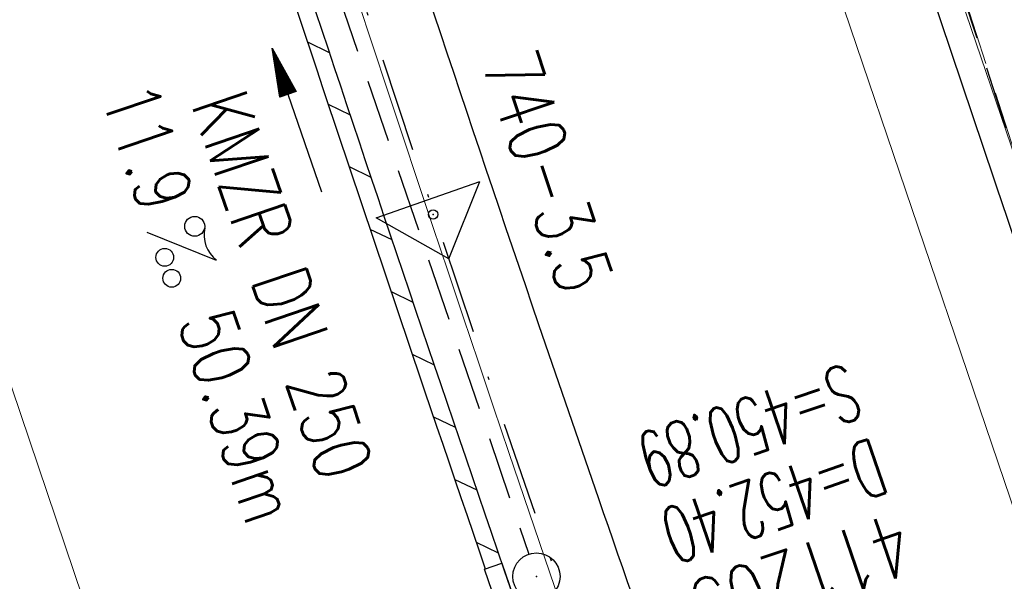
# Model space of a CAD drawing. Extents: x 446577 to 447240, y 443630 to 444842.
# Tile 34 of 71: x 446919 to 446950, y 444005 to 444023. Entities that reach past the tile are written whole.
import ezdxf
from ezdxf.enums import TextEntityAlignment as Align

# ---------------------------------------------------------------- set-up
doc = ezdxf.new("R2010")
doc.units = 0
doc.header["$LTSCALE"] = 2
doc.header["$MEASUREMENT"] = 0
for name, pattern in [('AUSGEZOGEN', [0]), ('GESTRICH-X2', [1.5, 1, -0.5]), ('STRICHPT-X3', [3, 1.5, -0.75, 0, -0.75])]:
    doc.linetypes.add(name, pattern=pattern)
doc.layers.get('0').update_dxf_attribs({"linetype": 'AUSGEZOGEN'})
for name, color, linetype in [('200_ACHSEN', 7, 'CONTINUOUS'), ('ACHSE', 250, 'STRICHPT-X3'), ('FBR', 8, 'CONTINUOUS'), ('Hintergrund', 7, 'CONTINUOUS'), ('Hintergrundplan', 7, 'CONTINUOUS'), ('KANAL', 7, 'GESTRICH-X2'), ('Netzknoten_PKT', 7, 'CONTINUOUS'), ('Netzknoten_PKT-NR', 7, 'CONTINUOUS'), ('Netzknoten_SIGNATUR', 7, 'CONTINUOUS'), ('PFEIL', 7, 'CONTINUOUS'), ('SCHACHTNR', 6, 'CONTINUOUS'), ('SCHLITZRINNE', 8, 'AUSGEZOGEN'), ('SCHSYMBOL', 7, 'AUSGEZOGEN'), ('STRASSE', 8, 'CONTINUOUS'), ('TEXTO', 4, 'CONTINUOUS'), ('TEXTU', 4, 'CONTINUOUS')]:
    doc.layers.add(name, color=color, linetype=linetype)
doc.styles.add('ROMANS', font='romans.shx', dxfattribs={"width": 0.8})

# ---------------------------------------------------------------- blocks, each defined once
blk = doc.blocks.new('PROM')
blk.add_line((1.566, 1.817), (0.019, 0.015))
for centre, radius in [((0.317, 1.51), 0.317), ((0.943, 0.291), 0.283), ((1.645, 0.287), 0.283)]:
    blk.add_circle(centre, radius)
blk.add_arc((0.992, 2.682), 1.033, 239.1414, 303.3549)
blk = doc.blocks.new('PFEIL2')
at = {"color": 0}
for p, q in [((0.88, 0.002), (-2.401, -0.012)), ((0.881, -0.271), (0.879, 0.276)), ((0.879, 0.276), (2.429, 0.009)), ((0.911, 0.27), (0.879, 0.265)), ((0.965, 0.261), (0.879, 0.246)), ((1.019, 0.252), (0.879, 0.228)), ((1.073, 0.242), (0.879, 0.209)), ((1.127, 0.233), (0.879, 0.191)), ((1.181, 0.224), (0.879, 0.172)), ((1.235, 0.214), (0.879, 0.154)), ((1.289, 0.205), (0.879, 0.135)), ((1.343, 0.196), (0.879, 0.117)), ((1.397, 0.187), (0.879, 0.098)), ((1.451, 0.177), (0.879, 0.08)), ((1.505, 0.168), (0.879, 0.061)), ((1.559, 0.159), (0.88, 0.043)), ((1.613, 0.149), (0.88, 0.024)), ((1.668, 0.14), (0.88, 0.006)), ((1.722, 0.131), (0.88, -0.013)), ((1.776, 0.121), (0.88, -0.031)), ((1.83, 0.112), (0.88, -0.05)), ((1.884, 0.103), (0.88, -0.068)), ((1.938, 0.094), (0.88, -0.087)), ((1.992, 0.084), (0.88, -0.105)), ((2.046, 0.075), (0.88, -0.124)), ((2.1, 0.066), (0.88, -0.142)), ((2.154, 0.056), (0.88, -0.161)), ((2.208, 0.047), (0.88, -0.179)), ((2.262, 0.038), (0.881, -0.198)), ((2.316, 0.029), (0.881, -0.216)), ((2.37, 0.019), (0.881, -0.235)), ((2.424, 0.01), (0.881, -0.253)), ((2.429, 0.009), (0.881, -0.271))]:
    blk.add_line(p, q, dxfattribs=at)
blk = doc.blocks.new('GST')
at = {"color": 0}
blk.add_circle((0, 0), 0.75, dxfattribs=at)
blk.add_point((0, 0), dxfattribs=at)
blk = doc.blocks.new('PKT')
at = {"color": 0}
blk.add_circle((0, 0), 0.15, dxfattribs=at)
blk.add_point((0, 0), dxfattribs=at)
blk = doc.blocks.new('Station_Netzknoten')
at = {"layer": 'Netzknoten_SIGNATUR'}
for p, q in [((-1.75, 0.5), (1.75, 0.5)), ((0, -1.5), (-1.75, 0.5)), ((0, -1.5), (1.75, 0.5))]:
    blk.add_line(p, q, dxfattribs=at)
blk.add_point((0, 0), dxfattribs=at)

msp = doc.modelspace()

# ---------------------------------------------------------------- linework, layer by layer
at = {"layer": '200_ACHSEN', "color": 8, "lineweight": 9, "true_color": 0x7f7f7f}
msp.add_lwpolyline([(446877.093, 444209.207, -0.004255), (446885.419, 444176.323, 0.024318), (446940.471, 443990.561), (446963.136, 443925.819), (447048.746, 443681.27)], format="xyb", dxfattribs=at)
msp.add_lwpolyline([(446877.093, 444209.207, -0.004255), (446885.419, 444176.323, 0.024318), (446940.471, 443990.561), (446963.136, 443925.819), (447048.746, 443681.27)], format="xyb", dxfattribs=at)
at = {"layer": 'ACHSE', "flags": 128}
msp.add_lwpolyline([(446785.2, 444812.39), (446790.978, 444771.625), (446798.52, 444718.411), (446808.52, 444647.862), (446822.553, 444548.851), (446833.078, 444474.594), (446836.586, 444449.841), (446840.095, 444425.088), (446843.603, 444400.336), (446847.111, 444375.583), (446847.688, 444371.511), (446850.727, 444350.846), (446854.65, 444326.156), (446858.882, 444301.517), (446863.422, 444276.933), (446868.271, 444252.408), (446873.427, 444227.946), (446878.889, 444203.55), (446884.657, 444179.224), (446890.729, 444154.973), (446897.105, 444130.8), (446903.784, 444106.709), (446910.765, 444082.704), (446918.046, 444058.788), (446925.627, 444034.965), (446933.506, 444011.239), (446939.848, 443992.83), (446941.674, 443987.611), (446949.933, 443964.015), (446958.191, 443940.418), (446966.45, 443916.822), (446974.708, 443893.225), (446979.199, 443880.392), (446999.483, 443822.435), (447024.259, 443751.646), (447041.503, 443702.373)], dxfattribs=at)
at = {"layer": 'FBR'}
for points in [[(446906.283, 444163.064, 0.003557), (446913.219, 444136.335, 0.004717), (446918.783, 444116.265, 0.000024), (446923.206, 444100.879, 0.003676), (446923.236, 444100.778, 0.000171), (446925.25, 444094.15, 0.000048), (446932.443, 444070.518, 0.000065), (446938.908, 444049.294, 0.003486), (446939.03, 444048.902, 0.003745), (446939.222, 444048.317, 0.000068), (446950.069, 444016.112, 0.000011), (446956.461, 443997.144, 0.001698), (446956.504, 443997.019, 0.000349), (446956.714, 443996.41, 0.000013), (446962.54, 443979.58, 0.000005), (446967.365, 443965.643, 0.00002), (446968.622, 443962.013, 0.001124), (446976.568, 443939.234, -0.000431), (446996.335, 443882.82)], [(446980.914, 443981.438, -0.00016), (446969.629, 444013.764, 0.000226), (446960.626, 444039.543, 0.000413), (446960.222, 444040.696, 0.000011), (446944.42, 444085.635, 0.000087), (446942.548, 444090.956, 0.001149)], [(446925.215, 444042.892, 0.0017), (446930.243, 444027.436, 0.003935), (446936.907, 444007.707, 0.000126), (446946.647, 443979.626, 0.000195), (446952.953, 443961.485, 0.000026), (446968.558, 443916.655, 0.000443), (446969.471, 443914.039, 0.00013), (446975.672, 443896.342, -0.000046), (446981.167, 443880.67, -0.00001)], [(446907.311, 444035.938, 0.000415), (446909.309, 444029.735, 0.000743), (446910.806, 444025.125, 0.001103), (446912.28, 444020.642, 0.000672), (446914.724, 444013.295, 0.0007), (446914.781, 444013.124, 0.00001), (446918.671, 444001.593, 0.001929), (446920.043, 443997.576, 0.000979), (446922.792, 443989.681)]]:
    msp.add_lwpolyline(points, format="xyb", dxfattribs=at)
at = {"layer": 'Hintergrund', "color": 254, "lineweight": 18, "true_color": 0xcccccc}
msp.add_line((446954.598, 444005.431), (446946.01, 444030.758), dxfattribs=at)
msp.add_lwpolyline([(446877.093, 444209.207, -0.004255), (446885.419, 444176.323, 0.024318), (446940.471, 443990.561), (446963.136, 443925.819), (447048.746, 443681.27)], format="xyb", dxfattribs=at)
at = {"layer": 'Hintergrundplan', "color": 254, "lineweight": 18, "true_color": 0xcccccc}
msp.add_line((446946.01, 444030.758), (446954.598, 444005.431), dxfattribs=at)
for points in [[(446877.093, 444209.207, -0.004255), (446885.419, 444176.323, 0.024318), (446940.471, 443990.561), (446963.136, 443925.819), (447048.746, 443681.27)], [(446899.976, 444179.391, 0.001546), (446903.93, 444161.861), (446908.525, 444144.055), (446912.882, 444127.913), (446918.765, 444107.026), (446922.569, 444093.896), (446927.62, 444076.867), (446935.177, 444052.278), (446942.57, 444029.614), (446951.169, 444004.253), (446956.716, 443988.311), (446966.684, 443959.664), (446966.957, 443958.807), (446975.917, 443933.166), (446983.534, 443911.428), (446992.934, 443884.62), (447001.361, 443860.438), (447011.029, 443832.77), (447016.491, 443817.181), (447025.514, 443791.385), (447028.583, 443782.756), (447034.062, 443767.029), (447034.957, 443764.566), (447044.02, 443738.609)]]:
    msp.add_lwpolyline(points, format="xyb", dxfattribs=at)
msp.add_lwpolyline([(446868.328, 444185.205), (446873.111, 444166.018), (446874.985, 444158.358), (446879.927, 444139.165), (446884.494, 444122.164), (446890.427, 444100.813), (446894.261, 444087.543), (446899.453, 444069.992), (446907.235, 444044.791), (446915.136, 444020.426), (446923.039, 443997.041), (446930.672, 443974.996), (446939.02, 443951.126), (446947.775, 443926.009), (446954.463, 443907.029), (446964.988, 443876.958), (446973.703, 443852.147), (446980.578, 443832.335), (446988.384, 443810.097), (446997.262, 443784.726), (447004.735, 443762.992), (447021.28, 443716.04)], dxfattribs=at)
at = {"layer": 'KANAL', "color": 92, "lineweight": 9, "true_color": 0x00b400}
msp.add_line((446951.064, 444015.833, 451.784), (446937.196, 444058.704, 451.12), dxfattribs=at)
at = {"layer": 'KANAL'}
for p, q in [((446937.219, 444058.5), (446950.656, 444017.031)), ((446918.938, 444052.219), (446934.688, 444005.938))]:
    msp.add_line(p, q, dxfattribs=at)
at = {"layer": 'SCHLITZRINNE'}
for p, q in [((446927.652, 444022.224), (446928.346, 444021.89)), ((446928.312, 444020.242), (446929.006, 444019.908)), ((446928.974, 444018.258), (446929.669, 444017.923)), ((446929.64, 444016.273), (446930.336, 444015.937)), ((446930.309, 444014.286), (446931.006, 444013.95)), ((446930.981, 444012.297), (446931.678, 444011.961)), ((446931.656, 444010.307), (446932.354, 444009.971)), ((446932.334, 444008.316), (446933.033, 444007.979)), ((446933.016, 444006.323), (446933.716, 444005.986))]:
    msp.add_line(p, q, dxfattribs=at)
msp.add_lwpolyline([(446918.666, 444051.482, 0.001942), (446927.717, 444023.784, 0.002834), (446934.101, 444004.864, 0.000005), (446941.432, 443983.537, 0.000867), (446941.474, 443983.415, 0.000084), (446947.849, 443965.085, 0.000199), (446950.544, 443957.352, 0.000027), (446955.553, 443942.997, 0.000044), (446958.667, 443934.078, 0.000101), (446962.051, 443924.393, 0.000084), (446966.153, 443912.669, 0.000975), (446970.092, 443901.486, -0.001001), (446974.031, 443890.303, -0.000525), (446977.569, 443880.16, 0.000574)], format="xyb", dxfattribs=at)
at = {"layer": 'SCHLITZRINNE', "flags": 128}
for points in [[(446918.666, 444051.482, 0.001942), (446927.717, 444023.784, 0.002834), (446934.101, 444004.864, 0.000005), (446941.432, 443983.537, 0.000867), (446941.474, 443983.415, 0.000084), (446947.849, 443965.085, 0.000199), (446950.544, 443957.352, 0.000027), (446955.553, 443942.997, 0.000044), (446958.667, 443934.078, 0.000101), (446962.051, 443924.393, 0.000084), (446966.153, 443912.669, 0.000975), (446970.092, 443901.486, -0.001001), (446974.031, 443890.303, -0.000613), (446978.162, 443878.453, 0.000574), (446982.293, 443866.603, 0.000043), (446985.962, 443856.119, 0.000041), (446989.821, 443845.1, 0.000098), (446990.721, 443842.532, -0.000006), (447006.522, 443797.477, -0.000336), (447009.233, 443789.73, -0.000126), (447016.458, 443769.022)], [(446918.14, 444051.312, 0.001942), (446927.193, 444023.61, 0.002716), (446933.307, 444005.475, 0.002716)]]:
    msp.add_lwpolyline(points, format="xyb", dxfattribs=at)
at = {"layer": 'SCHSYMBOL'}
msp.add_lwpolyline([(446933.831, 444005.655), (446934.318, 444004.233), (446933.767, 444004.044), (446933.28, 444005.466)], close=True, dxfattribs=at)
at = {"layer": 'STRASSE', "flags": 128}
msp.add_lwpolyline([(447047.154, 443891.481, 0.000765), (447038.709, 443915.867, 0.000011), (447031.122, 443937.667, 0.000037), (447028.833, 443944.241, 0.000505), (447025.263, 443954.458, 0.001272), (447023.831, 443958.512, 0.019593), (447023.263, 443959.93, 0.036852), (447022.877, 443960.645, 0.017636), (447022.683, 443960.927, 0.023963), (447022.523, 443961.122, 0.015559), (447022.207, 443961.451, 0.007052), (447021.477, 443962.145, 0.015623), (447020.532, 443962.965, -0.018201), (447019.725, 443963.673, -0.015596), (447019.585, 443963.813, -0.003258), (447018.943, 443964.509, -0.043133), (447018.589, 443964.972, -0.02652), (447018.123, 443965.798)], format="xyb", dxfattribs=at)

# ---------------------------------------------------------------- block references
at = {"layer": 'Netzknoten_PKT'}
msp.add_blockref('PKT', (446931.649, 444016.74), dxfattribs=at)
at = {"layer": 'Netzknoten_SIGNATUR', "rotation": 19.22513270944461}
msp.add_blockref('Station_Netzknoten', (446931.649, 444016.74), dxfattribs=at)
at = {"layer": 'PFEIL', "rotation": 108.8005999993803}
msp.add_blockref('PFEIL2', (446927.318, 444019.725), dxfattribs=at)
at = {"layer": 'SCHSYMBOL', "rotation": 288.9062000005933}
msp.add_blockref('GST', (446934.932, 444005.229), dxfattribs=at)
at = {"layer": 'TEXTU', "rotation": 288.8005999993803}
msp.add_blockref('PROM', (446922.536, 444016.174), dxfattribs=at)

# ---------------------------------------------------------------- texts
at = {"layer": 'Netzknoten_PKT-NR', "style": 'ROMANS', "width": 0.75}
msp.add_text('740-3.5', height=1.8, rotation=288.6739, dxfattribs=at).set_placement((446935.703, 444014.09), align=Align.RIGHT)
at = {"layer": 'SCHACHTNR', "style": 'ROMANS'}
for s, height, width, p in [('S=450.89', 1.8, 0.6, (446944.817, 444012.024)), ('D=452.40', 1.8, 0.6, (446945.629, 444009.649)), ('411205', 2, 0.7, (446946.442, 444007.305))]:
    msp.add_text(s, height=height, rotation=198.9062, dxfattribs=dict(at, width=width)).set_placement(p)
at = {"layer": 'TEXTO', "style": 'ROMANS', "width": 0.75}
msp.add_text('KMZR DN 250', height=1.8, rotation=288.8006, dxfattribs=at).set_placement((446926.002, 444014.198), align=Align.CENTER)
at = {"layer": 'TEXTU', "style": 'ROMANS', "width": 0.75}
for s, p in [('11.9', (446921.067, 444020.514)), ('50.39m', (446923.505, 444013.327))]:
    msp.add_text(s, height=1.8, rotation=288.8006, dxfattribs=at).set_placement(p)

doc.saveas('drawing.dxf')
